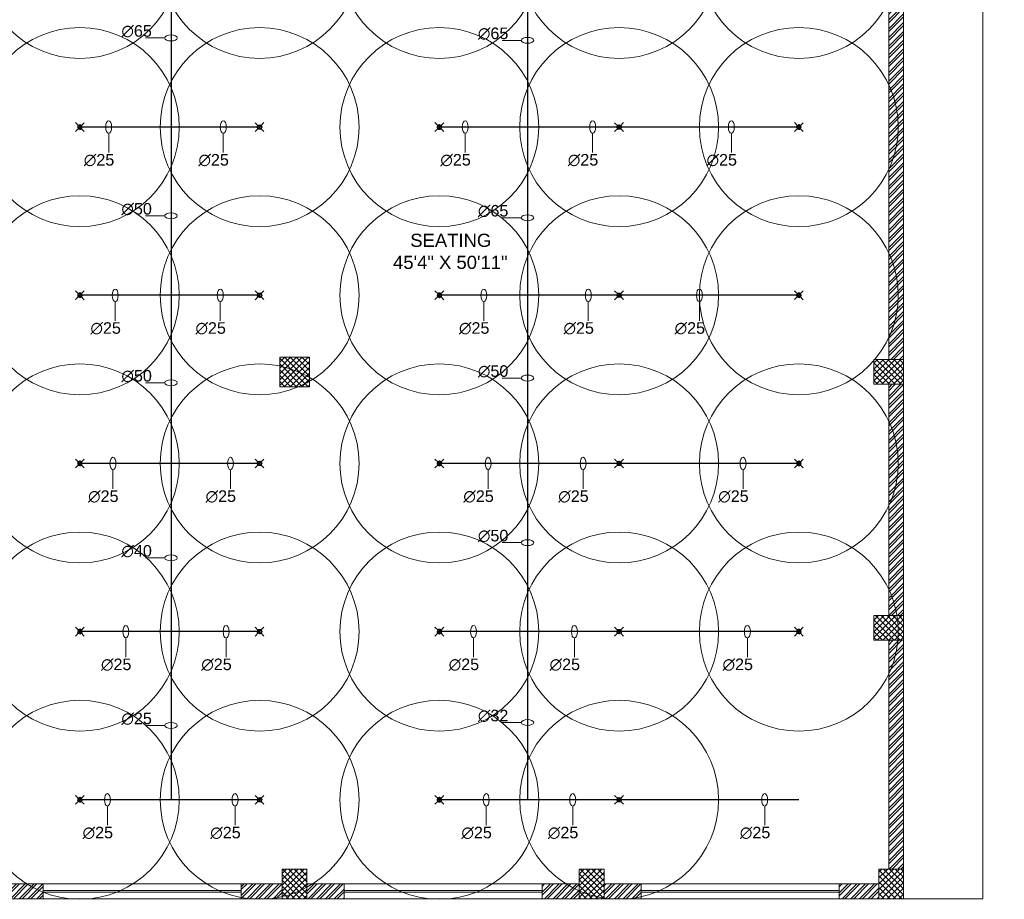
# Model space of a CAD drawing. Header units: inches. Extents: x 127277 to 158499, y 12149 to 20675.
# Tile 22 of 29: x 127875 to 128472, y 18720 to 19253. Entities that reach past the tile are written whole.
import ezdxf

# ---------------------------------------------------------------- set-up
doc = ezdxf.new("R2010")
doc.units = ezdxf.units.IN
doc.header["$MEASUREMENT"] = 0
doc.linetypes.add('HIDDEN', pattern=[0.375, 0.25, -0.125])
for name, color, linetype, lineweight in [('FIRE', 1, 'Continuous', 25), ('PD_BRICK WALL_115', 134, 'Continuous', 30), ('PD_COLUMN', 2, 'Continuous', 60), ('PD_FURNITURE_LOOSE', 20, 'Continuous', 18), ('PD_HATCH', 45, 'Continuous', 9), ('PD_WINDOW', 140, 'Continuous', 25), ('PP-SPRINKLER PIPE', 1, 'Continuous', 0), ('PP-TEXT', 7, 'Continuous', 40), ('SH-SPRINKLAR', 1, 'Continuous', 0)]:
    doc.layers.add(name, color=color, linetype=linetype, lineweight=lineweight)
doc.layers.add('PD_025_TEXT', color=61, linetype='Continuous')
doc.layers.add('PP-SPRINKLER', color=1, linetype='Continuous')
doc.styles.add('style1', font='arial.ttf', dxfattribs={"height": 500})
doc.styles.add('text Ht 200mm', font='arial.ttf')
pattern_1 = [(45, (284116.9407, 45358.2446), (-1.767766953, 1.767766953), []), (135, (284116.9407, 45358.2446), (-1.767766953, -1.767766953), [])]

# ---------------------------------------------------------------- blocks, each defined once
blk = doc.blocks.new('FIRST FLOOR')
at = {"layer": 'PD_HATCH', "lineweight": 5}
h = blk.add_hatch(dxfattribs=at)
h.set_pattern_fill('ANSI32', color=251, scale=10)
h.set_pattern_definition([(45, (138679.5072, 18754.504), (-2.65165, 2.65165), []), (45, (138681.275, 18754.504), (-2.65165, 2.65165), [])])
h.paths.add_polyline_path([(138682.66, 18797.25), (138673.66, 18797.25), (138673.66, 18715.75), (138682.66, 18715.75)])
h.paths.add_polyline_path([(139044.16, 18649.75), (138874.66, 18649.75), (138874.66, 18640.75), (139044.16, 18640.75)])
h.paths.add_polyline_path([(139228.66, 18649.75), (139059.16, 18649.75), (139059.16, 18640.75), (139228.66, 18640.75)])
h.paths.add_polyline_path([(138682.66, 19513.75), (138673.66, 19513.75), (138673.66, 19432.25), (138682.66, 19432.25)])
h.paths.add_polyline_path([(138682.66, 19417.25), (138673.66, 19417.25), (138673.66, 19277.25), (138682.66, 19277.25)])
h.paths.add_polyline_path([(138682.66, 19262.25), (138673.66, 19262.25), (138673.66, 19122.25), (138682.66, 19122.25)])
h.paths.add_polyline_path([(138682.66, 19107.25), (138673.66, 19107.25), (138673.66, 18967.25), (138682.66, 18967.25)])
h.paths.add_polyline_path([(138682.66, 18952.25), (138673.66, 18952.25), (138673.66, 18812.25), (138682.66, 18812.25)])
h.paths.add_polyline_path([(139774.66, 19588.75), (139608.16, 19588.75), (139608.16, 19579.75), (139774.66, 19579.75)])
h.paths.add_polyline_path([(139593.16, 19588.75), (139428.16, 19588.75), (139428.16, 19579.75), (139593.16, 19579.75)])
h.paths.add_polyline_path([(139413.16, 19588.75), (139243.66, 19588.75), (139243.66, 19579.75), (139413.16, 19579.75)])
h.paths.add_polyline_path([(139228.66, 19588.75), (139059.16, 19588.75), (139059.16, 19579.75), (139228.66, 19579.75)])
h.paths.add_polyline_path([(138859.66, 19588.75), (138748.66, 19588.75), (138748.66, 19579.75), (138859.66, 19579.75)])
h.paths.add_polyline_path([(138733.66, 19588.75), (138673.66, 19588.75), (138673.66, 19528.75), (138682.66, 19528.75), (138682.66, 19579.75), (138733.66, 19579.75)])
h.paths.add_polyline_path([(138682.66, 18700.75), (138673.66, 18700.75), (138673.66, 18640.75), (138733.66, 18640.75), (138733.66, 18649.75), (138682.66, 18649.75)])
h.paths.add_polyline_path([(138859.66, 18649.75), (138748.66, 18649.75), (138748.66, 18640.75), (138859.66, 18640.75)])
h.paths.add_polyline_path([(139268.41, 18649.75), (139243.66, 18649.75), (139243.66, 18640.75), (139268.41, 18640.75)])
h.paths.add_polyline_path([(139413.16, 18649.75), (139388.41, 18649.75), (139388.41, 18640.75), (139413.16, 18640.75)])
h.paths.add_polyline_path([(139450.66, 18649.75), (139428.16, 18649.75), (139428.16, 18640.75), (139450.66, 18640.75)])
h.paths.add_polyline_path([(139593.16, 18649.75), (139570.66, 18649.75), (139570.66, 18640.75), (139593.16, 18640.75)])
h.paths.add_polyline_path([(139630.66, 18649.75), (139608.16, 18649.75), (139608.16, 18640.75), (139630.66, 18640.75)])
h.paths.add_polyline_path([(139774.66, 18649.75), (139750.66, 18649.75), (139750.66, 18640.75), (139774.66, 18640.75)])
h.paths.add_polyline_path([(139789.66, 18658.75), (139780.66, 18658.75)])
h.paths.add_polyline_path([(139789.66, 18797.25), (139780.66, 18797.25), (139780.66, 18658.75), (139789.66, 18658.75)])
h.paths.add_polyline_path([(139789.66, 18952.25), (139780.66, 18952.25), (139780.66, 18812.25), (139789.66, 18812.25)])
h.paths.add_polyline_path([(139789.66, 19262.25), (139780.66, 19262.25), (139780.66, 18967.25), (139789.66, 18967.25)])
h.paths.add_polyline_path([(139789.66, 19570.75), (139780.66, 19570.75), (139780.66, 19432.25), (139789.66, 19432.25)])
h.paths.add_polyline_path([(139771.66, 19429.25), (139666.66, 19429.25), (139666.66, 19420.25), (139771.66, 19420.25)])
h.paths.add_polyline_path([(139666.66, 19417.25), (139657.66, 19417.25), (139657.66, 19339.25), (139666.66, 19339.25)])
h.paths.add_polyline_path([(139657.66, 19429.25), (139585.66, 19429.25), (139585.66, 19420.25), (139657.66, 19420.25)])
h.paths.add_polyline_path([(139585.66, 19417.25), (139576.66, 19417.25), (139576.66, 19339.25), (139585.66, 19339.25)])
h.paths.add_polyline_path([(139576.66, 19429.25), (139495.66, 19429.25), (139495.66, 19327.25), (139522.66, 19327.25), (139522.66, 19336.25), (139504.66, 19336.25), (139504.66, 19420.25), (139576.66, 19420.25)])
h.paths.add_polyline_path([(139576.66, 19336.25), (139558.66, 19336.25), (139558.66, 19327.25), (139576.66, 19327.25)], flags=17)
h.paths.add_polyline_path([(139603.66, 19336.25), (139585.66, 19336.25), (139585.66, 19327.25), (139603.66, 19327.25)])
h.paths.add_polyline_path([(139657.66, 19336.25), (139639.66, 19336.25), (139639.66, 19327.25), (139657.66, 19327.25)])
h.paths.add_polyline_path([(139666.66, 19327.25), (139657.66, 19327.25), (139657.66, 19264.25), (139666.66, 19264.25)])
h.paths.add_polyline_path([(139789.66, 19278.25), (139780.66, 19278.25), (139780.66, 19277.25), (139789.66, 19277.25)])
h.paths.add_polyline_path([(139789.66, 19417.25), (139780.66, 19417.25), (139780.66, 19398.25), (139789.66, 19398.25)])
h.paths.add_polyline_path([(138911.41, 19579.75), (138911.41, 19588.75), (138874.66, 19588.75), (138874.66, 19579.75)])
h.paths.add_polyline_path([(139007.41, 19588.75), (139007.41, 19579.75), (139044.16, 19579.75), (139044.16, 19588.75)])
h = blk.add_hatch(dxfattribs=at)
h.set_pattern_fill('ANSI37', color=251, scale=20)
h.set_pattern_definition(pattern_1)
h.paths.add_polyline_path([(139429.66, 18950.75), (139429.66, 18968.75), (139411.66, 18968.75), (139411.66, 18950.75)])
h = blk.add_hatch(dxfattribs=at)
h.set_pattern_fill('ANSI37', color=251, scale=20)
h.set_pattern_definition(pattern_1)
h.paths.add_polyline_path([(139789.66, 18967.25), (139789.66, 18952.25), (139771.66, 18952.25), (139771.66, 18967.25)])
h = blk.add_hatch(dxfattribs=at)
h.set_pattern_fill('ANSI37', color=251, scale=20)
h.set_pattern_definition(pattern_1)
h.paths.add_polyline_path([(139789.66, 18797.25), (139789.66, 18812.25), (139771.66, 18812.25), (139771.66, 18797.25)])
h = blk.add_hatch(dxfattribs=at)
h.set_pattern_fill('ANSI37', color=251, scale=20)
h.set_pattern_definition(pattern_1)
h.paths.add_polyline_path([(139428.16, 18640.75), (139413.16, 18640.75), (139413.16, 18658.75), (139428.16, 18658.75)])
h = blk.add_hatch(dxfattribs=at)
h.set_pattern_fill('ANSI37', color=251, scale=20)
h.set_pattern_definition(pattern_1)
h.paths.add_polyline_path([(139608.16, 18640.75), (139593.16, 18640.75), (139593.16, 18658.75), (139608.16, 18658.75)])
h = blk.add_hatch(dxfattribs=at)
h.set_pattern_fill('ANSI37', color=251, scale=20)
h.set_pattern_definition(pattern_1)
h.paths.add_polyline_path([(139789.66, 18640.75), (139774.66, 18640.75), (139774.66, 18658.75), (139789.66, 18658.75)])
at = {"layer": 'PD_BRICK WALL_115', "color": 251, "lineweight": 5}
for p, q in [((139789.66, 18967.25), (139789.66, 19278.25)), ((139780.66, 18967.25), (139780.66, 19262.25)), ((139780.66, 18952.25), (139780.66, 18812.25)), ((139789.66, 18952.25), (139789.66, 18812.25)), ((139780.66, 18797.25), (139780.66, 18658.75)), ((139789.66, 18797.25), (139789.66, 18658.75)), ((139243.66, 18649.75), (139268.41, 18649.75)), ((139268.41, 18649.75), (139268.41, 18640.75)), ((139388.41, 18649.75), (139413.16, 18649.75)), ((139388.41, 18649.75), (139388.41, 18640.75)), ((139428.16, 18649.75), (139450.66, 18649.75)), ((139450.66, 18649.75), (139450.66, 18640.75)), ((139570.66, 18649.75), (139593.16, 18649.75)), ((139570.66, 18649.75), (139570.66, 18640.75)), ((139608.16, 18649.75), (139630.66, 18649.75)), ((139630.66, 18649.75), (139630.66, 18640.75)), ((139750.66, 18649.75), (139774.66, 18649.75)), ((139750.66, 18649.75), (139750.66, 18640.75)), ((139243.66, 18640.75), (139268.41, 18640.75)), ((139388.41, 18640.75), (139450.66, 18640.75)), ((139570.66, 18640.75), (139630.66, 18640.75)), ((139750.66, 18640.75), (139789.66, 18640.75))]:
    blk.add_line(p, q, dxfattribs=at)
at = {"layer": 'PD_COLUMN', "color": 251, "lineweight": 5}
for points in [[(139429.66, 18950.75), (139429.66, 18968.75), (139411.66, 18968.75), (139411.66, 18950.75)], [(139789.66, 18967.25), (139789.66, 18952.25), (139771.66, 18952.25), (139771.66, 18967.25)], [(139789.66, 18797.25), (139789.66, 18812.25), (139771.66, 18812.25), (139771.66, 18797.25)], [(139428.16, 18658.75), (139413.16, 18658.75), (139413.16, 18640.75), (139428.16, 18640.75)], [(139608.16, 18658.75), (139593.16, 18658.75), (139593.16, 18640.75), (139608.16, 18640.75)], [(139789.66, 18658.75), (139774.66, 18658.75), (139774.66, 18640.75), (139789.66, 18640.75)]]:
    blk.add_lwpolyline(points, close=True, dxfattribs=at)
at = {"layer": 'PD_FURNITURE_LOOSE', "color": 251, "linetype": 'HIDDEN', "lineweight": 5}
blk.add_lwpolyline([(139789.66, 19588.75), (139837.66, 19588.75), (139837.66, 18640.75), (139789.66, 18640.75)], dxfattribs=at)
at = {"layer": 'PD_WINDOW', "color": 251, "lineweight": 5}
for p, q in [((139268.41, 18649.75), (139388.41, 18649.75)), ((139450.66, 18649.75), (139570.66, 18649.75)), ((139750.66, 18649.75), (139630.66, 18649.75)), ((139268.41, 18645.75), (139388.41, 18645.75)), ((139268.41, 18644.75), (139388.41, 18644.75)), ((139450.66, 18645.75), (139570.66, 18645.75)), ((139450.66, 18644.75), (139570.66, 18644.75)), ((139750.66, 18645.75), (139630.66, 18645.75)), ((139750.66, 18644.75), (139630.66, 18644.75)), ((139268.41, 18640.75), (139388.41, 18640.75)), ((139450.66, 18640.75), (139570.66, 18640.75)), ((139750.66, 18640.75), (139630.66, 18640.75))]:
    blk.add_line(p, q, dxfattribs=at)
at = {"layer": 'PD_025_TEXT', "color": 251, "insert": (139433.26, 19043.43), "char_height": 8, "width": 162.9076, "attachment_point": 1, "style": 'style1'}
blk.add_mtext('\\pi57.525;SEATING\\P\\pi47.099;45\'4" X 50\'11"', dxfattribs=at)
blk = doc.blocks.new('PP-CEILING PENDANT')
at = {"layer": 'SH-SPRINKLAR', "lineweight": -3}
for p, q in [((-17, 17), (-76, 76)), ((-24, 1), (-37, 4)), ((-24, 0), (-37, -3)), ((-17, 17), (-29, 24)), ((-17, 17), (-24, 29)), ((0, 24), (-3, 37)), ((-1, 9), (-1, 24)), ((1, 24), (4, 37)), ((1, 9), (1, 24)), ((17, 17), (75, 75)), ((17, 17), (24, 29)), ((18, 16), (29, 24)), ((24, 0), (37, 3)), ((-18, -16), (-76, -75)), ((-18, -16), (-29, -23)), ((-17, -17), (-25, -28)), ((-2, -24), (-4, -37)), ((-1, -24), (-1, -9)), ((-1, -24), (2, -37)), ((1, -24), (1, -9)), ((16, -18), (23, -30)), ((16, -18), (75, -76)), ((17, -17), (28, -25)), ((24, -1), (37, -4))]:
    blk.add_line(p, q, dxfattribs=at)
at = {"layer": 'SH-SPRINKLAR', "color": 8, "lineweight": 5}
blk.add_circle((0, 0), 1700, dxfattribs=at)
at = {"layer": 'SH-SPRINKLAR', "lineweight": -3}
for centre, major_axis, start_param, end_param in [((0, 0), (26.5, 26.5), 1.657505, 2.255676), ((0, 0), (-26.5, 26.5), 5.588406, 6.189787), ((0, 0), (0.02, 8.87), 5.497787, 11.780972), ((0, 0), (0.02, 6.56), 5.497787, 11.780972), ((0, 23), (1.12, 1.12), 5.863873, 8.273293), ((0, 0), (-26.5, 26.5), 4.798644, 5.40368), ((0, 0), (26.5, 26.5), 5.57395, 6.180955), ((0, 0), (-26.5, 26.5), 0.862204, 1.45951), ((0, 0), (-26.5, 26.5), 1.637496, 2.236801), ((0, -23), (1.12, 1.12), 2.722281, 5.131701), ((0, 0), (-26.5, 26.5), 2.418515, 3.021492), ((0, 0), (26.5, 26.5), 4.778634, 5.384791)]:
    blk.add_ellipse(centre, major_axis=major_axis, ratio=1, start_param=start_param, end_param=end_param, dxfattribs=at)
blk = doc.blocks.new('PP-SP ARROW')
at = {"color": 3}
blk.add_line((-31.5, 0), (-128.7, 0), dxfattribs=at)
blk.add_ellipse((0, 0), major_axis=(-31.5, 0), ratio=0.476486, dxfattribs=at)

msp = doc.modelspace()

# ---------------------------------------------------------------- block references
at = {"color": 8}
msp.add_blockref('FIRST FLOOR', (-11379.16, 79.93), dxfattribs=at)

# ---------------------------------------------------------------- next in the draw order: linework, layer by layer
at = {"layer": 'FIRE'}
for p, q in [((127966.7, 19375.43, 0), (127966.7, 18780.6, 0)), ((128182.68, 19375.43, 0), (128182.68, 18780.6, 0)), ((128020.34, 19187.93), (127911.44, 19187.93)), ((128347.04, 19187.93), (128129.24, 19187.93)), ((128020.34, 19086.1), (127911.44, 19086.1)), ((128347.04, 19086.1), (128129.24, 19086.1)), ((128020.34, 18984.26), (127911.44, 18984.26)), ((128347.04, 18984.26), (128129.24, 18984.26)), ((128020.34, 18882.43), (127911.44, 18882.43)), ((128347.04, 18882.43), (128129.24, 18882.43)), ((128020.34, 18780.6), (127911.44, 18780.6)), ((128347.04, 18780.6), (128129.24, 18780.6))]:
    msp.add_line(p, q, dxfattribs=at)

# ---------------------------------------------------------------- next in the draw order: block references
at = {"layer": 'PP-SPRINKLER', "yscale": 0.03543314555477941, "zscale": 35.43314555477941, "rotation": 180}
for p, xscale in [((127911.44, 19289.76), 0.03543314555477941), ((128020.34, 19289.76), -0.03543314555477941), ((128129.24, 19289.76), 0.03543314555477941), ((128238.14, 19289.76), -0.03543314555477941), ((128347.04, 19289.76), 0.03543314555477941), ((127911.44, 19187.93), 0.03543314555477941), ((128020.34, 19187.93), -0.03543314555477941), ((128129.24, 19187.93), 0.03543314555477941), ((128238.14, 19187.93), -0.03543314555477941), ((128347.04, 19187.93), 0.03543314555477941), ((127911.44, 19086.1), 0.03543314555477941), ((128020.34, 19086.1), -0.03543314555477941), ((128129.24, 19086.1), 0.03543314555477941), ((128238.14, 19086.1), -0.03543314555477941), ((128347.04, 19086.1), 0.03543314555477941), ((127911.44, 18984.26), 0.03543314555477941), ((128020.34, 18984.26), -0.03543314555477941), ((128129.24, 18984.26), 0.03543314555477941), ((128238.14, 18984.26), -0.03543314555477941), ((128347.04, 18984.26), 0.03543314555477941), ((127911.44, 18882.43), 0.03543314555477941), ((128020.34, 18882.43), -0.03543314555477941), ((128129.24, 18882.43), 0.03543314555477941), ((128238.14, 18882.43), -0.03543314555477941), ((128347.04, 18882.43), 0.03543314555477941), ((127911.44, 18780.6), 0.03543314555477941), ((128020.34, 18780.6), -0.03543314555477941), ((128129.24, 18780.6), 0.03543314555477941), ((128238.14, 18780.6), -0.03543314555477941)]:
    msp.add_blockref('PP-CEILING PENDANT', p, dxfattribs=dict(at, xscale=xscale))
at = {"layer": 'PP-SPRINKLER PIPE', "xscale": 0.1199999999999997, "yscale": 0.1199999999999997, "zscale": 0.03999999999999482}
for p in [(127966.7, 19241.89, 0), (128182.68, 19240.44, 0), (127966.7, 19134.19, 0), (128182.68, 19133.02, 0), (128182.68, 19035.97, 0), (127966.7, 19033.11, 0), (128182.68, 18936.31, 0), (127966.7, 18927.08, 0), (127966.7, 18825.62, 0), (128182.68, 18827.38, 0)]:
    msp.add_blockref('PP-SP ARROW', p, dxfattribs=at)
at = {"layer": 'PP-SPRINKLER PIPE', "xscale": -0.1199999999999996, "yscale": 0.1199999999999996, "zscale": 0.03999999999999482, "rotation": 270}
for p in [(127928.91, 19187.93), (127998.33, 19187.93), (128144.89, 19187.93), (128222.12, 19187.93), (128306.15, 19187.93), (127932.89, 19086.1), (127996.52, 19086.1), (128156.18, 19086.1), (128219.49, 19086.1), (128286.81, 19086.1), (127931.48, 18984.26), (128002.68, 18984.26), (128158.82, 18984.26), (128216.32, 18984.26), (128313.23, 18984.26), (127939.3, 18882.43), (128000.04, 18882.43), (128149.95, 18882.43), (128211.07, 18882.43), (128315.85, 18882.43), (127928.15, 18780.6), (128005.48, 18780.6), (128157.65, 18780.6), (128210.03, 18780.6), (128326.34, 18780.6)]:
    msp.add_blockref('PP-SP ARROW', p, dxfattribs=at)

# ---------------------------------------------------------------- next in the draw order: texts
at = {"layer": 'PP-TEXT', "style": 'text Ht 200mm'}
for s, p in [('∅65', (127936.61, 19242.65, 0)), ('∅65', (128152.59, 19241.2, 0)), ('∅25', (127913.86, 19164.62)), ('∅25', (127983.28, 19164.62)), ('∅25', (128129.84, 19164.62)), ('∅25', (128207.07, 19164.62)), ('∅25', (128291.1, 19164.62)), ('∅50', (127936.61, 19134.95, 0)), ('∅65', (128152.59, 19133.77, 0)), ('∅25', (127917.84, 19062.78)), ('∅25', (127981.47, 19062.78)), ('∅25', (128141.13, 19062.78)), ('∅25', (128204.44, 19062.78)), ('∅25', (128271.76, 19062.78)), ('∅50', (127936.61, 19033.87, 0)), ('∅50', (128152.59, 19036.72, 0)), ('∅25', (127916.43, 18960.95)), ('∅25', (127987.63, 18960.95)), ('∅25', (128143.77, 18960.95)), ('∅25', (128201.27, 18960.95)), ('∅25', (128298.18, 18960.95)), ('∅50', (128152.59, 18937.06, 0)), ('∅40', (127936.61, 18927.84, 0)), ('∅25', (127924.25, 18859.12)), ('∅25', (127984.99, 18859.12)), ('∅25', (128134.9, 18859.12)), ('∅25', (128196.02, 18859.12)), ('∅25', (128300.8, 18859.12)), ('∅25', (127936.61, 18826.38, 0)), ('∅32', (128152.59, 18828.14, 0)), ('∅25', (127913.1, 18757.28)), ('∅25', (127990.43, 18757.28)), ('∅25', (128142.6, 18757.28)), ('∅25', (128194.98, 18757.28)), ('∅25', (128311.29, 18757.28))]:
    msp.add_text(s, height=7, dxfattribs=at).set_placement(p)

doc.saveas('drawing.dxf')
